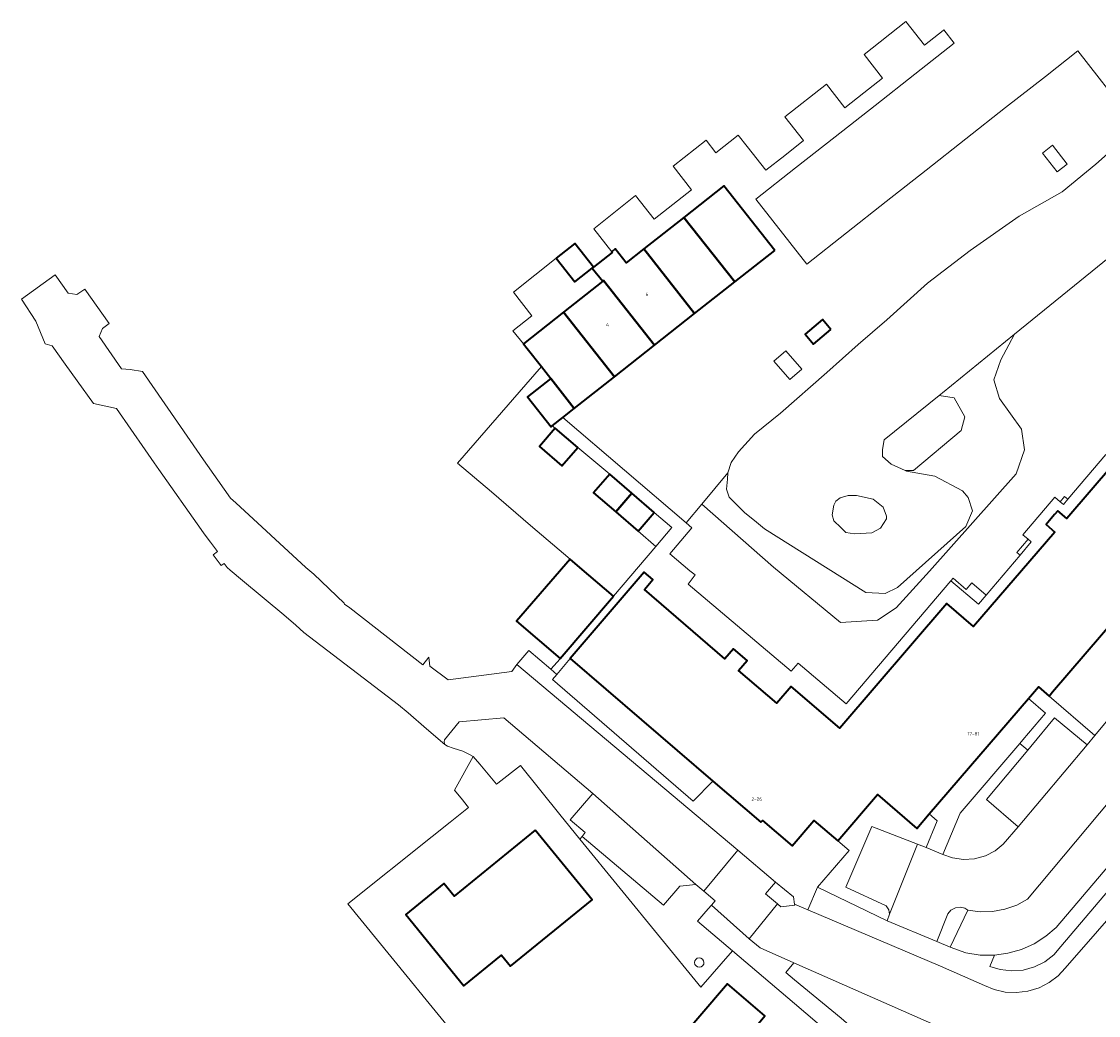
# Model space of a CAD drawing. Header units: metres. Extents: x 73718 to 76933, y 443658 to 446696.
# Tile 79 of 153: x 74418 to 74532, y 445952 to 446058. Entities that reach past the tile are written whole.
import ezdxf
from ezdxf.enums import TextEntityAlignment as Align

# ---------------------------------------------------------------- set-up
doc = ezdxf.new("R2010")
doc.units = ezdxf.units.M
for name, color, linetype, lineweight in [('B-WE-GR-BEPLANTING_CULTUUR_BODEMBEDEKKER-GV', 90, 'Continuous', 18), ('B-WE-GR-BEPLANTING_CULTUUR_HEESTERS-GV', 90, 'Continuous', 18), ('B-WE-OG-BEBOUWING-GV', 7, 'Continuous', 35), ('B-WE-OG-BEBOUWING-T18', 10, 'Continuous', 18), ('B-WE-OG-BEBOUWING_LUIFEL-GV', 7, 'Continuous', 18), ('B-WE-OG-BEBOUWING_OVERBOUWING-GV', 7, 'Continuous', 18), ('B-WE-OG-TERREIN_BEGROEID-GV', 7, 'Continuous', 18), ('B-WE-OG-TERREIN_ERF-GV', 7, 'Continuous', 18), ('B-WE-OG-WATER_SLOOT-GV', 120, 'Continuous', 18), ('B-WE-VH-GESLOTENVERHARDING-GV', 10, 'Continuous', 18), ('B-WE-VH-GESLOTENVERHARDING_ASFALT-GV', 10, 'Continuous', 18), ('B-WE-VH-OPENVERHARDING_BETONSTRAATSTEEN-GV', 30, 'Continuous', 18), ('B-WE-VH-OPENVERHARDING_SIERBESTRATING-GV', 30, 'Continuous', 18), ('B-WE-VH-OPENVERHARDING_STRAATBAKSTEEN-GV', 30, 'Continuous', 18), ('B-WE-VH-OPENVERHARDING_TEGEL-GV', 30, 'Continuous', 18)]:
    doc.layers.add(name, color=color, linetype=linetype, lineweight=lineweight)
doc.styles.add('NLCS-ISO-M200-T18', font='NLCS-ISO.ttf', dxfattribs={"height": 0.36})

msp = doc.modelspace()

# ---------------------------------------------------------------- linework, layer by layer
at = {"layer": 'B-WE-GR-BEPLANTING_CULTUUR_BODEMBEDEKKER-GV', "flags": 128}
for points in [[(74510.129, 445963.05), (74510.033, 445963.533), (74509.752, 445963.938), (74505.483, 445965.931), (74508.252, 445972.415), (74513.09, 445970.521), (74514.041, 445970.149), (74515.21, 445973.009), (74514.36, 445973.74), (74513.039, 445972.202), (74508.852, 445975.799), (74504.616, 445970.867), (74505.805, 445969.846), (74502.455, 445965.947), (74509.855, 445962.358)], [(74517.676, 445963.807), (74517.141, 445963.741), (74516.67, 445963.478), (74516.351, 445963.09), (74515.15, 445960.141), (74516.596, 445959.548), (74518.472, 445963.5), (74518.163, 445963.683)]]:
    msp.add_lwpolyline(points, close=True, dxfattribs=at)
at = {"layer": 'B-WE-GR-BEPLANTING_CULTUUR_HEESTERS-GV', "flags": 128}
for points in [[(74511.804, 446010.348), (74512.696, 446010.346), (74517.756, 446014.627), (74518.15, 446016.074), (74517.014, 446018.084), (74515.409, 446018.331), (74509.558, 446013.61), (74509.36, 446012.591), (74509.391, 446011.853), (74510.313, 446011.023)], [(74509.797, 446005.184), (74509.787, 446005.496), (74509.434, 446006.429), (74508.397, 446007.277), (74506.618, 446007.664), (74505.719, 446007.687), (74504.866, 446007.433), (74504.405, 446007.088), (74504.198, 446006.65), (74504.013, 446005.635), (74504.175, 446004.99), (74504.939, 446004.285), (74505.475, 446003.749), (74506.374, 446003.594), (74508.224, 446003.715), (74509.158, 446004.216)], [(74525.179, 445980.939), (74527.714, 445983.971), (74531.182, 445981.091), (74532.018, 445982.106), (74527.131, 445986.307), (74525.995, 445987.283), (74524.927, 445986.04), (74526.741, 445984.481), (74524.321, 445981.637), (74524.002, 445981.262), (74524.851, 445980.548)], [(74477.354, 445971.341), (74477.683, 445971.749), (74476.092, 445973.114), (74478.498, 445975.917), (74469.01, 445983.978), (74464.248, 445983.543), (74462.677, 445981.634), (74462.641, 445981.418), (74462.717, 445981.125), (74463.023, 445980.974), (74463.607, 445980.748), (74464.638, 445980.434), (74465.286, 445980.118), (74465.758, 445979.878), (74466.471, 445979.054), (74468.223, 445976.93), (74468.365, 445977.039), (74470.797, 445978.909), (74474.99, 445973.669), (74477.125, 445971.057)], [(74520.445, 445975.279), (74524.851, 445980.548), (74524.002, 445981.262), (74517.66, 445973.808), (74515.801, 445969.426), (74516.852, 445969.047), (74518.004, 445968.877), (74519.192, 445968.95), (74520.338, 445969.268), (74521.373, 445969.803), (74522.243, 445970.503), (74523.838, 445972.375)], [(74493.392, 445959.141), (74489.638, 445962.324), (74490.782, 445963.61), (74491.139, 445964.012), (74491.551, 445964.476), (74490.314, 445965.516), (74489.488, 445966.21), (74487.774, 445966.027), (74486.027, 445964.014), (74477.354, 445971.341), (74477.125, 445971.057), (74490.023, 445955.277)], [(74489.847, 445957.404), (74489.666, 445957.438), (74489.499, 445957.545), (74489.386, 445957.709), (74489.347, 445957.904), (74489.375, 445958.069), (74489.476, 445958.24), (74489.637, 445958.358), (74489.83, 445958.404), (74490.027, 445958.37), (74490.194, 445958.263), (74490.307, 445958.099), (74490.347, 445957.904), (74490.313, 445957.724), (74490.206, 445957.556), (74490.042, 445957.444)], [(74489.847, 445957.404), (74490.042, 445957.444), (74490.206, 445957.556), (74490.313, 445957.724), (74490.347, 445957.904), (74490.307, 445958.099), (74490.194, 445958.263), (74490.027, 445958.37), (74489.83, 445958.404), (74489.637, 445958.358), (74489.476, 445958.24), (74489.375, 445958.069), (74489.347, 445957.904), (74489.386, 445957.709), (74489.499, 445957.545), (74489.666, 445957.438)], [(74515.404, 445942.966), (74517.899, 445949.936), (74499.931, 445957.869), (74499.079, 445956.836), (74500, 445956.076), (74504.983, 445951.967), (74511.517, 445946.27)]]:
    msp.add_lwpolyline(points, close=True, dxfattribs=at)
at = {"layer": 'B-WE-OG-BEBOUWING-GV', "flags": 128}
for points in [[(74497.893, 446033.806), (74492.466, 446040.692), (74488.192, 446037.325), (74493.62, 446030.438)], [(74489.346, 446027.07), (74493.62, 446030.438), (74488.192, 446037.325), (74483.919, 446033.957)], [(74474.592, 446032.966), (74476.573, 446030.452), (74478.438, 446031.922), (74478.568, 446032.024), (74476.59, 446034.534)], [(74478.568, 446032.024), (74478.438, 446031.922), (74479.548, 446030.513), (74479.646, 446030.589), (74485.073, 446023.703), (74489.346, 446027.07), (74483.919, 446033.957), (74482.052, 446032.486), (74480.892, 446033.957), (74480.514, 446033.659), (74480.563, 446033.597)], [(74480.8, 446020.335), (74485.073, 446023.703), (74479.646, 446030.589), (74479.548, 446030.513), (74475.372, 446027.222)], [(74475.372, 446027.222), (74471.099, 446023.854), (74471.496, 446023.35), (74473.013, 446021.425), (74474.025, 446020.141), (74476.526, 446016.967), (74480.8, 446020.335)], [(74503.864, 446025.379), (74502.972, 446026.434), (74501.118, 446024.866), (74502.01, 446023.812)], [(74474.182, 446015.12), (74475.285, 446015.989), (74476.526, 446016.967), (74474.025, 446020.141), (74471.543, 446018.185), (74474.044, 446015.011)], [(74474.482, 446014.861), (74472.798, 446012.911), (74475.198, 446010.838), (74476.883, 446012.788)], [(74480.296, 446009.959), (74478.584, 446007.967), (74480.957, 446005.928), (74482.669, 446007.919)], [(74482.669, 446007.919), (74480.957, 446005.928), (74483.331, 446003.888), (74485.042, 446005.88)], [(74480.706, 445996.951), (74477.131, 446000), (74476.09, 446000.888), (74470.354, 445994.279), (74475.028, 445990.294)], [(74472.354, 445972.022), (74463.728, 445964.992), (74462.633, 445966.335), (74458.558, 445963.014), (74464.756, 445955.409), (74468.763, 445958.674), (74469.716, 445957.505), (74478.411, 445964.59)], [(74491.044, 445945.223), (74496.818, 445952.229), (74492.864, 445955.627), (74486.947, 445948.745)]]:
    msp.add_lwpolyline(points, close=True, dxfattribs=at)
msp.add_lwpolyline([(74536.388, 446013.795), (74529.035, 446005.236), (74528.077, 446006.059), (74527.721, 446005.646), (74526.808, 446004.584), (74527.738, 446003.785), (74519.09, 445993.718), (74516.233, 445996.172), (74504.812, 445982.877), (74499.638, 445987.322), (74498.101, 445985.533), (74494.02, 445989.038), (74494.933, 445990.101), (74493.492, 445991.339), (74492.582, 445990.28), (74483.995, 445997.656), (74484.908, 445998.72), (74483.988, 445999.51), (74476.077, 445990.301), (74491.285, 445977.238), (74496.39, 445972.852), (74496.568, 445973.059), (74499.733, 445970.34), (74502.067, 445973.057), (74504.616, 445970.867), (74508.852, 445975.799), (74513.039, 445972.202), (74514.36, 445973.74), (74524.927, 445986.04), (74525.995, 445987.283), (74527.131, 445986.307), (74527.506, 445986.744), (74554.04, 446017.633)], dxfattribs=at)
at = {"layer": 'B-WE-OG-BEBOUWING_LUIFEL-GV', "flags": 128}
msp.add_lwpolyline([(74486.935, 446004.254), (74485.042, 446005.88), (74483.331, 446003.888), (74485.231, 446002.256)], close=True, dxfattribs=at)
at = {"layer": 'B-WE-OG-BEBOUWING_OVERBOUWING-GV', "flags": 128}
msp.add_lwpolyline([(74500.774, 446021.162), (74499.067, 446023.107), (74497.787, 446021.985), (74499.494, 446020.04)], close=True, dxfattribs=at)
at = {"layer": 'B-WE-OG-TERREIN_BEGROEID-GV', "flags": 128}
msp.add_lwpolyline([(74534.161, 446033.579), (74523.462, 446024.878), (74522.845, 446023.749), (74521.971, 446022.149), (74521.257, 446020.01), (74521.83, 446018.021), (74524.186, 446014.751), (74524.499, 446012.551), (74523.628, 446010.008), (74514.38, 445999.629), (74510.82, 445995.703), (74508.843, 445994.387), (74504.909, 445994.142), (74497.749, 446000.038), (74490.11, 446006.748), (74488.458, 446004.77), (74489.069, 446004.249), (74486.707, 446001.476), (74488.855, 445999.66), (74489.419, 445999.214), (74488.677, 445998.24), (74499.639, 445988.969), (74500.375, 445989.818), (74505.51, 445985.467), (74516.663, 445998.586), (74516.901, 445998.866), (74518.298, 445997.679), (74518.887, 445998.371), (74520.426, 445997.063), (74524.034, 446001.318), (74523.694, 446001.606), (74524.891, 446003.018), (74524.345, 446003.491), (74527.741, 446007.488), (74528.309, 446007.014), (74528.787, 446007.574), (74529.128, 446007.283), (74533.185, 446012.038)], dxfattribs=at)
for points in [[(74490.11, 446006.748), (74497.749, 446000.038), (74504.909, 445994.142), (74508.843, 445994.387), (74510.82, 445995.703), (74514.38, 445999.629), (74523.628, 446010.008), (74524.499, 446012.551), (74524.186, 446014.751), (74521.83, 446018.021), (74521.257, 446020.01), (74521.971, 446022.149), (74522.845, 446023.749), (74523.462, 446024.878), (74515.787, 446018.636), (74515.409, 446018.331), (74517.014, 446018.084), (74518.15, 446016.074), (74517.756, 446014.627), (74512.696, 446010.346), (74511.804, 446010.348), (74511.942, 446010.285), (74514.955, 446009.732), (74517.906, 446008.164), (74518.49, 446007.457), (74518.982, 446006.043), (74518.244, 446004.383), (74510.959, 445997.866), (74509.668, 445997.251), (74507.608, 445997.344), (74496.78, 446004.144), (74495.723, 446005.009), (74494.702, 446005.827), (74493.039, 446007.509), (74492.759, 446008.356), (74492.836, 446009.415), (74492.899, 446010.088)], [(74528.309, 446007.014), (74528.653, 446006.726), (74529.128, 446007.283), (74528.787, 446007.574)], [(74524.034, 446001.318), (74525.228, 446002.726), (74524.891, 446003.018), (74523.694, 446001.606)], [(74516.663, 445998.586), (74519.6, 445996.089), (74520.426, 445997.063), (74518.887, 445998.371), (74518.298, 445997.679), (74516.901, 445998.866)], [(74521.916, 445957.149), (74523.116, 445957.004), (74524.357, 445957.095), (74525.567, 445957.431), (74526.678, 445957.991), (74527.632, 445958.733), (74528.397, 445959.598), (74535.559, 445968.056), (74548.044, 445982.907), (74546.658, 445984.052), (74543.347, 445986.787), (74541.265, 445984.305), (74544.671, 445981.483), (74539.73, 445975.568), (74527.903, 445961.652), (74526.79, 445960.706), (74525.537, 445959.914), (74524.177, 445959.305), (74522.751, 445958.897), (74521.304, 445958.698), (74520.815, 445957.497)]]:
    msp.add_lwpolyline(points, close=True, dxfattribs=at)
at = {"layer": 'B-WE-OG-TERREIN_ERF-GV', "flags": 128}
for points in [[(74535.632, 446048.104), (74530.198, 446055.074), (74526.744, 446052.357), (74522.503, 446049.022), (74518.262, 446045.686), (74514.021, 446042.351), (74509.78, 446039.015), (74505.539, 446035.679), (74501.298, 446032.344), (74495.864, 446039.253), (74500.105, 446042.589), (74504.346, 446045.924), (74508.587, 446049.26), (74512.828, 446052.595), (74517.02, 446055.892), (74515.913, 446057.3), (74515.855, 446057.254), (74513.856, 446055.682), (74511.878, 446058.197), (74507.413, 446054.689), (74509.392, 446052.174), (74507.383, 446050.593), (74505.374, 446049.014), (74503.396, 446051.529), (74498.981, 446048.025), (74500.96, 446045.51), (74498.953, 446043.93), (74496.945, 446042.35), (74494.966, 446044.866), (74493.998, 446046.091), (74491.62, 446044.215), (74490.572, 446045.543), (74487.059, 446042.771), (74489.029, 446040.25), (74487.025, 446038.683), (74485.02, 446037.117), (74483.05, 446039.639), (74478.588, 446036.103), (74480.514, 446033.659), (74480.892, 446033.957), (74482.052, 446032.486), (74483.919, 446033.957), (74488.192, 446037.325), (74492.466, 446040.692), (74497.893, 446033.806), (74493.62, 446030.438), (74489.346, 446027.07), (74485.073, 446023.703), (74480.8, 446020.335), (74476.526, 446016.967), (74475.285, 446015.989), (74488.458, 446004.77), (74490.11, 446006.748), (74492.899, 446010.088), (74493.25, 446011.183), (74494.039, 446012.322), (74495.747, 446014.206), (74498.508, 446016.441), (74503.439, 446020.798), (74506.789, 446023.758), (74509.827, 446026.407), (74514.189, 446030.301), (74518.707, 446033.807), (74523.926, 446037.468), (74528.522, 446040.038), (74532.105, 446042.998), (74536.544, 446046.934)], [(74505.062, 445949.197), (74500, 445953.542), (74493.392, 445959.141), (74490.023, 445955.277), (74477.125, 445971.057), (74474.99, 445973.669), (74470.797, 445978.909), (74468.365, 445977.039), (74468.223, 445976.93), (74466.471, 445979.054), (74465.758, 445979.878), (74463.759, 445976.277), (74464.601, 445975.25), (74465.116, 445974.604), (74465.251, 445974.435), (74463.285, 445972.867), (74461.379, 445971.346), (74452.369, 445964.157), (74458.721, 445956.398), (74460.744, 445953.927), (74471.296, 445941.037)], [(74486.947, 445948.745), (74492.864, 445955.627), (74496.818, 445952.229)]]:
    msp.add_lwpolyline(points, dxfattribs=at)
for points in [[(74528.008, 446042.165), (74526.435, 446044.165), (74527.503, 446045.005), (74529.07, 446043.012)], [(74476.573, 446030.452), (74474.592, 446032.966), (74470.04, 446029.362), (74472.014, 446026.846), (74469.978, 446025.249), (74471.099, 446023.854), (74475.372, 446027.222), (74479.548, 446030.513), (74478.438, 446031.922)], [(74502.01, 446023.812), (74501.118, 446024.866), (74502.972, 446026.434), (74503.864, 446025.379)], [(74478.584, 446007.967), (74480.296, 446009.959), (74476.883, 446012.788), (74475.198, 446010.838), (74472.798, 446012.911), (74474.482, 446014.861), (74474.182, 446015.12), (74474.044, 446015.011), (74471.543, 446018.185), (74474.025, 446020.141), (74473.013, 446021.425), (74470.653, 446018.705), (74464.082, 446011.13), (74467.683, 446008.058), (74471.855, 446004.5), (74476.09, 446000.888), (74477.131, 446000), (74480.706, 445996.951), (74485.231, 446002.256), (74486.935, 446004.254), (74485.042, 446005.88), (74483.331, 446003.888), (74480.957, 446005.928)], [(74532.018, 445982.106), (74536.472, 445987.518), (74536.983, 445987.134), (74539.431, 445990.062), (74540.546, 445991.395), (74543.217, 445994.589), (74542.59, 445995.181), (74558.385, 446013.9), (74555.236, 446016.606), (74554.04, 446017.633), (74527.506, 445986.744), (74527.131, 445986.307)], [(74476.077, 445990.301), (74474.659, 445988.619), (74474.207, 445988.083), (74489.209, 445975.099), (74491.285, 445977.238)], [(74514.041, 445970.149), (74515.801, 445969.426), (74517.66, 445973.808), (74524.002, 445981.262), (74524.321, 445981.637), (74526.741, 445984.481), (74524.927, 445986.04), (74514.36, 445973.74), (74515.21, 445973.009)], [(74472.354, 445972.022), (74478.411, 445964.59), (74469.716, 445957.505), (74468.763, 445958.674), (74464.756, 445955.409), (74458.558, 445963.014), (74462.633, 445966.335), (74463.728, 445964.992)]]:
    msp.add_lwpolyline(points, close=True, dxfattribs=at)
at = {"layer": 'B-WE-OG-WATER_SLOOT-GV', "flags": 128}
msp.add_lwpolyline([(74536.544, 446046.934), (74532.105, 446042.998), (74528.522, 446040.038), (74523.926, 446037.468), (74518.707, 446033.807), (74514.189, 446030.301), (74509.827, 446026.407), (74506.789, 446023.758), (74503.439, 446020.798), (74498.508, 446016.441), (74495.747, 446014.206), (74494.039, 446012.322), (74493.25, 446011.183), (74492.899, 446010.088), (74492.836, 446009.415), (74492.759, 446008.356), (74493.039, 446007.509), (74494.702, 446005.827), (74495.723, 446005.009), (74496.78, 446004.144), (74507.608, 445997.344), (74509.668, 445997.251), (74510.959, 445997.866), (74518.244, 446004.383), (74518.982, 446006.043), (74518.49, 446007.457), (74517.906, 446008.164), (74514.955, 446009.732), (74511.942, 446010.285), (74511.804, 446010.348), (74510.313, 446011.023), (74509.391, 446011.853), (74509.36, 446012.591), (74509.558, 446013.61), (74515.409, 446018.331), (74515.787, 446018.636), (74523.462, 446024.878), (74534.161, 446033.579)], dxfattribs=at)
msp.add_lwpolyline([(74509.797, 446005.184), (74509.158, 446004.216), (74508.224, 446003.715), (74506.374, 446003.594), (74505.475, 446003.749), (74504.939, 446004.285), (74504.175, 446004.99), (74504.013, 446005.635), (74504.198, 446006.65), (74504.405, 446007.088), (74504.866, 446007.433), (74505.719, 446007.687), (74506.618, 446007.664), (74508.397, 446007.277), (74509.434, 446006.429), (74509.787, 446005.496)], close=True, dxfattribs=at)
at = {"layer": 'B-WE-VH-GESLOTENVERHARDING-GV', "flags": 128}
msp.add_lwpolyline([(74533.185, 446012.038), (74529.128, 446007.283), (74528.653, 446006.726), (74528.309, 446007.014), (74527.741, 446007.488), (74524.345, 446003.491), (74524.891, 446003.018), (74525.228, 446002.726), (74524.034, 446001.318), (74520.426, 445997.063), (74519.6, 445996.089), (74516.663, 445998.586), (74505.51, 445985.467), (74500.375, 445989.818), (74499.639, 445988.969), (74488.677, 445998.24), (74489.419, 445999.214), (74488.855, 445999.66), (74486.707, 446001.476), (74489.069, 446004.249), (74488.458, 446004.77), (74475.285, 446015.989), (74474.182, 446015.12), (74474.482, 446014.861), (74476.883, 446012.788), (74480.296, 446009.959), (74482.669, 446007.919), (74485.042, 446005.88), (74486.935, 446004.254), (74485.231, 446002.256), (74480.706, 445996.951), (74475.028, 445990.294), (74475.011, 445990.274), (74474.013, 445989.163), (74474.659, 445988.619), (74476.077, 445990.301), (74483.988, 445999.51), (74484.908, 445998.72), (74483.995, 445997.656), (74492.582, 445990.28), (74493.492, 445991.339), (74494.933, 445990.101), (74494.02, 445989.038), (74498.101, 445985.533), (74499.638, 445987.322), (74504.812, 445982.877), (74516.233, 445996.172), (74519.09, 445993.718), (74527.738, 446003.785), (74526.808, 446004.584), (74527.721, 446005.646), (74528.077, 446006.059), (74529.035, 446005.236), (74536.388, 446013.795)], dxfattribs=at)
at = {"layer": 'B-WE-VH-GESLOTENVERHARDING_ASFALT-GV', "flags": 128}
msp.add_lwpolyline([(74539.421, 445969.402), (74528.863, 445957.31), (74528.087, 445956.487), (74527.145, 445955.773), (74526.062, 445955.214), (74524.88, 445954.847), (74523.652, 445954.694), (74522.435, 445954.758), (74521.282, 445955.02), (74520.236, 445955.45), (74515.566, 445957.5), (74501.421, 445963.516), (74499.998, 445964.121), (74500.014, 445964.003), (74498.551, 445963.857), (74498.184, 445964.16), (74495.166, 445960.436), (74496.328, 445959.46), (74499.931, 445957.869), (74517.899, 445949.936)], dxfattribs=at)
at = {"layer": 'B-WE-VH-OPENVERHARDING_BETONSTRAATSTEEN-GV', "flags": 128}
msp.add_lwpolyline([(74491.139, 445964.012), (74495.166, 445960.436), (74498.184, 445964.16), (74496.914, 445965.211), (74497.987, 445966.469), (74493.939, 445969.873), (74490.314, 445965.516), (74491.551, 445964.476)], close=True, dxfattribs=at)
at = {"layer": 'B-WE-VH-OPENVERHARDING_SIERBESTRATING-GV', "flags": 128}
for points in [[(74419.135, 446026.271), (74420.135, 446023.842), (74420.858, 446023.646), (74422.263, 446021.684), (74423.531, 446019.913), (74425.27, 446017.483), (74427.721, 446016.946), (74430.778, 446012.559), (74431.741, 446011.178), (74432.247, 446010.451), (74436.763, 446004.054), (74437.076, 446003.61), (74437.74, 446002.71), (74438.482, 446001.704), (74438.038, 446001.362), (74438.875, 446000.205), (74439.217, 446000.445), (74439.535, 446000), (74439.85, 445999.712), (74441.16, 445998.624), (74445.554, 445994.955), (74446.839, 445993.879), (74447.688, 445993.086), (74447.694, 445993.081), (74457.801, 445985.365), (74458.82, 445984.531), (74460.769, 445982.829), (74462.717, 445981.125), (74462.641, 445981.418), (74462.677, 445981.634), (74464.248, 445983.543), (74469.01, 445983.978), (74478.498, 445975.917), (74489.488, 445966.21), (74490.314, 445965.516), (74493.939, 445969.873), (74470.396, 445989.678), (74469.862, 445988.91), (74463.071, 445988.033), (74461.135, 445989.504), (74461.012, 445990.444), (74460.375, 445989.628), (74452.598, 445995.696), (74452.018, 445996.088), (74451.982, 445996.223), (74448.743, 445999.309), (74447.907, 446000), (74440.436, 446006.895), (74440.434, 446006.896), (74439.864, 446007.391), (74436.745, 446011.852), (74436.605, 446012.053), (74430.485, 446020.88), (74429.19, 446021.11), (74428.274, 446021.175), (74425.879, 446024.634), (74426.236, 446025.483), (74426.936, 446026.004), (74424.338, 446029.69), (74423.498, 446029.108), (74422.584, 446029.249), (74421.194, 446031.183), (74417.604, 446028.603)], [(74516.596, 445959.548), (74518.267, 445958.94), (74519.777, 445958.707), (74521.304, 445958.698), (74522.751, 445958.897), (74524.177, 445959.305), (74525.537, 445959.914), (74526.79, 445960.706), (74527.903, 445961.652), (74539.73, 445975.568), (74544.671, 445981.483), (74541.265, 445984.305), (74524.842, 445964.651), (74523.687, 445964.031), (74522.427, 445963.59), (74521.105, 445963.351), (74519.771, 445963.323), (74518.472, 445963.5)], [(74523.838, 445972.375), (74531.182, 445981.091), (74527.714, 445983.971), (74525.179, 445980.939), (74524.851, 445980.548), (74520.445, 445975.279)], [(74477.354, 445971.341), (74486.027, 445964.014), (74487.774, 445966.027), (74489.488, 445966.21), (74478.498, 445975.917), (74476.092, 445973.114), (74477.683, 445971.749)], [(74510.129, 445963.05), (74513.09, 445970.521), (74508.252, 445972.415), (74505.483, 445965.931), (74509.752, 445963.938), (74510.033, 445963.533)]]:
    msp.add_lwpolyline(points, close=True, dxfattribs=at)
at = {"layer": 'B-WE-VH-OPENVERHARDING_STRAATBAKSTEEN-GV', "flags": 128}
msp.add_lwpolyline([(74536.472, 445987.518), (74532.018, 445982.106), (74531.182, 445981.091), (74523.838, 445972.375), (74522.243, 445970.503), (74521.373, 445969.803), (74520.338, 445969.268), (74519.192, 445968.95), (74518.004, 445968.877), (74516.852, 445969.047), (74515.801, 445969.426), (74514.041, 445970.149), (74513.09, 445970.521), (74510.129, 445963.05), (74509.855, 445962.358), (74509.887, 445962.342), (74515.15, 445960.141), (74516.351, 445963.09), (74516.67, 445963.478), (74517.141, 445963.741), (74517.676, 445963.807), (74518.163, 445963.683), (74518.472, 445963.5), (74519.771, 445963.323), (74521.105, 445963.351), (74522.427, 445963.59), (74523.687, 445964.031), (74524.842, 445964.651), (74541.265, 445984.305)], dxfattribs=at)
msp.add_lwpolyline([(74498.184, 445964.16), (74498.551, 445963.857), (74500.014, 445964.003), (74499.998, 445964.121), (74499.891, 445964.89), (74497.987, 445966.469), (74496.914, 445965.211)], close=True, dxfattribs=at)
at = {"layer": 'B-WE-VH-OPENVERHARDING_TEGEL-GV', "flags": 128}
msp.add_lwpolyline([(74493.939, 445969.873), (74497.987, 445966.469), (74499.891, 445964.89), (74499.998, 445964.121), (74501.421, 445963.516), (74502.455, 445965.947), (74505.805, 445969.846), (74504.616, 445970.867), (74502.067, 445973.057), (74499.733, 445970.34), (74496.568, 445973.059), (74496.39, 445972.852), (74491.285, 445977.238), (74489.209, 445975.099), (74474.207, 445988.083), (74474.659, 445988.619), (74474.013, 445989.163), (74471.676, 445991.17), (74470.396, 445989.678)], close=True, dxfattribs=at)
for points in [[(74535.559, 445968.056), (74528.397, 445959.598), (74527.632, 445958.733), (74526.678, 445957.991), (74525.567, 445957.431), (74524.357, 445957.095), (74523.116, 445957.004), (74521.916, 445957.149), (74520.815, 445957.497), (74521.304, 445958.698), (74519.777, 445958.707), (74518.267, 445958.94), (74516.596, 445959.548), (74515.15, 445960.141), (74509.887, 445962.342), (74509.855, 445962.358), (74502.455, 445965.947), (74501.421, 445963.516), (74515.566, 445957.5), (74520.236, 445955.45), (74521.282, 445955.02), (74522.435, 445954.758), (74523.652, 445954.694), (74524.88, 445954.847), (74526.062, 445955.214), (74527.145, 445955.773), (74528.087, 445956.487), (74528.863, 445957.31), (74539.421, 445969.402)], [(74504.983, 445951.967), (74500, 445956.076), (74499.079, 445956.836), (74499.931, 445957.869), (74496.328, 445959.46), (74495.166, 445960.436), (74491.139, 445964.012), (74490.782, 445963.61), (74489.638, 445962.324), (74493.392, 445959.141), (74500, 445953.542), (74505.062, 445949.197)]]:
    msp.add_lwpolyline(points, dxfattribs=at)

# ---------------------------------------------------------------- texts
at = {"layer": 'B-WE-OG-BEBOUWING-T18', "style": 'NLCS-ISO-M200-T18'}
for s, p in [('6', (74484.258, 446029.132)), ('4', (74480.068, 446025.902)), ('17-81', (74519.06, 445982.28)), ('2-26', (74495.97, 445975.33))]:
    msp.add_text(s, height=0.36, dxfattribs=at).set_placement(p, align=Align.MIDDLE)

doc.saveas('drawing.dxf')
